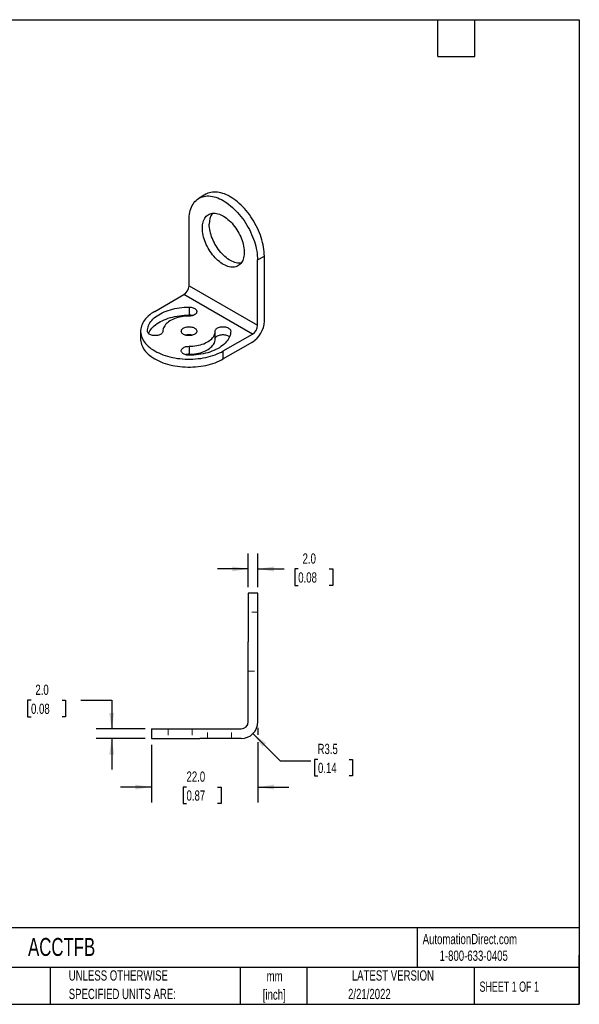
# Model space of a CAD drawing. Header units: millimetres. Extents: x 6 to 273, y 6 to 210.
# Tile 2 of 2: x 157 to 273, y 6 to 210. Entities that reach past the tile are written whole.
import ezdxf

# ---------------------------------------------------------------- set-up
doc = ezdxf.new("R2010")
doc.units = ezdxf.units.MM
doc.linetypes.add('HIDDEN', pattern=[1.905, 1.27, -0.635])
doc.layers.add('SLD-0', color=179, linetype='Continuous')
doc.layers.add('TEXT', color=140, linetype='Continuous')
doc.styles.add('SLDTEXTSTYLE0', font='TXT', dxfattribs={"width": 0.7})
doc.styles.add('SLDTEXTSTYLE1', font='TXT', dxfattribs={"width": 0.65})
doc.dimstyles.new('SLDDIMSTYLE1', dxfattribs={"dimtxt": 2.158008, "dimasz": 3.302, "dimexe": 0, "dimexo": 0.0625, "dimgap": 0.539502, "dimtad": 0, "dimtih": 1, "dimtoh": 1, "dimrnd": 1e-09, "dimzin": 4, "dimdsep": 46, "dimtxsty": 'SLDTEXTSTYLE0', "dimsah": 1, "dimcen": 0.09, "dimadec": 0, "dimazin": 1, "dimtfac": 1, "dimtmove": 0, "dimatfit": 0, "dimfxl": 0, "dimfrac": 2, "dimtolj": 1, "dimtzin": 12, "dimarcsym": 0})
doc.dimstyles.new('SLDDIMSTYLE4', dxfattribs={"dimtxt": 2.158008, "dimasz": 3.302, "dimexe": 0, "dimexo": 0.0625, "dimgap": 0.539502, "dimtad": 0, "dimtih": 1, "dimtoh": 1, "dimrnd": 1e-09, "dimzin": 12, "dimdsep": 46, "dimtxsty": 'SLDTEXTSTYLE0', "dimsah": 1, "dimcen": 0, "dimadec": 0, "dimazin": 3, "dimtfac": 1, "dimtofl": 0, "dimtmove": 0, "dimatfit": 3, "dimfxl": 0, "dimfrac": 2, "dimtolj": 1, "dimtzin": 12, "dimarcsym": 0})

# ---------------------------------------------------------------- blocks, each defined once
blk = doc.blocks.new('SW_NOTE_0_1')
at = {"layer": 'TEXT', "color": 0, "char_height": 2.117, "attachment_point": 2, "style": 'SLDTEXTSTYLE0'}
for s, insert in [('mm', (2.84, 2.73)), ('[inch]', (2.76, -1.09))]:
    blk.add_mtext(s, dxfattribs=dict(at, insert=insert))
blk = doc.blocks.new('SW_NOTE_0_2')
at = {"layer": 'TEXT', "color": 0, "char_height": 2.1167, "attachment_point": 1, "style": 'SLDTEXTSTYLE0'}
for s, insert in [('UNLESS OTHERWISE', (0, 2.73)), ('SPECIFIED UNITS ARE:', (0, -1.09))]:
    blk.add_mtext(s, dxfattribs=dict(at, insert=insert))
blk = doc.blocks.new('_D_5')
at = {"layer": 'SLD-0'}
for p, q in [((204.68, 92.46), (204.68, 99.37)), ((206.68, 92.46), (206.68, 99.37)), ((204.68, 96.2), (198.33, 96.2)), ((206.68, 96.2), (212.08, 96.2)), ((215, 96.2), (214.28, 96.2)), ((214.28, 96.2), (214.28, 92.77)), ((221.41, 96.2), (222.14, 96.2)), ((222.14, 96.2), (222.14, 92.77)), ((214.28, 92.77), (215, 92.77)), ((222.14, 92.77), (221.41, 92.77))]:
    blk.add_line(p, q, dxfattribs=at)
for points in [[(204.68, 96.2), (201.38, 96.71), (201.38, 95.69)], [(206.68, 96.2), (209.99, 95.69), (209.99, 96.71)]]:
    blk.add_solid(points, dxfattribs=at)
at = {"layer": 'SLD-0', "char_height": 2.117, "attachment_point": 1, "style": 'SLDTEXTSTYLE0'}
for s, insert in [('2.0', (215.9, 99.41)), ('0.08', (215, 95.5))]:
    blk.add_mtext(s, dxfattribs=dict(at, insert=insert))
blk = doc.blocks.new('_D_6')
at = {"layer": 'SLD-0'}
for p, q in [((205.66, 62.21), (211.28, 56.59)), ((211.28, 56.59), (217.63, 56.59)), ((219.08, 56.9), (218.35, 56.9)), ((218.35, 56.9), (218.35, 53.47)), ((225.49, 56.9), (226.22, 56.9)), ((226.22, 56.9), (226.22, 53.47)), ((218.35, 53.47), (219.08, 53.47)), ((226.22, 53.47), (225.49, 53.47))]:
    blk.add_line(p, q, dxfattribs=at)
blk.add_solid([(205.66, 62.21), (207.63, 59.52), (208.35, 60.24)], dxfattribs=at)
at = {"layer": 'SLD-0', "char_height": 2.117, "attachment_point": 1, "style": 'SLDTEXTSTYLE0'}
for s, insert in [('R3.5', (218.99, 60.11)), ('0.14', (219.08, 56.19))]:
    blk.add_mtext(s, dxfattribs=dict(at, insert=insert))
blk = doc.blocks.new('_D_7')
at = {"layer": 'SLD-0'}
for p, q in [((206.68, 63.42), (206.68, 61.95)), ((184.68, 59.92), (184.68, 48.01)), ((206.68, 60.42), (206.68, 48.01)), ((184.68, 51.19), (178.33, 51.19)), ((191.93, 51.19), (191.21, 51.19)), ((191.21, 51.19), (191.21, 47.76)), ((198.34, 51.19), (199.07, 51.19)), ((199.07, 51.19), (199.07, 47.76)), ((206.68, 51.19), (213.03, 51.19)), ((191.21, 47.76), (191.93, 47.76)), ((199.07, 47.76), (198.34, 47.76))]:
    blk.add_line(p, q, dxfattribs=at)
for points in [[(184.68, 51.19), (181.38, 51.69), (181.38, 50.68)], [(206.68, 51.19), (209.99, 50.68), (209.99, 51.69)]]:
    blk.add_solid(points, dxfattribs=at)
at = {"layer": 'SLD-0', "char_height": 2.117, "attachment_point": 1, "style": 'SLDTEXTSTYLE0'}
for s, insert in [('22.0', (191.93, 54.4)), ('0.87', (191.93, 50.49))]:
    blk.add_mtext(s, dxfattribs=dict(at, insert=insert))
blk = doc.blocks.new('_D_8')
at = {"layer": 'SLD-0'}
for p, q in [((159.82, 69.11), (159.1, 69.11)), ((159.1, 69.11), (159.1, 65.68)), ((166.24, 69.11), (166.96, 69.11)), ((166.96, 69.11), (166.96, 65.68)), ((170.13, 69.11), (176.48, 69.11)), ((176.48, 69.11), (176.48, 63.19)), ((159.1, 65.68), (159.82, 65.68)), ((166.96, 65.68), (166.24, 65.68)), ((183.41, 63.19), (173.3, 63.19)), ((183.41, 61.19), (173.3, 61.19)), ((176.48, 61.19), (176.48, 54.84))]:
    blk.add_line(p, q, dxfattribs=at)
for points in [[(176.48, 63.19), (176.98, 66.49), (175.97, 66.49)], [(176.48, 61.19), (175.97, 57.88), (176.98, 57.88)]]:
    blk.add_solid(points, dxfattribs=at)
at = {"layer": 'SLD-0', "char_height": 2.117, "attachment_point": 1, "style": 'SLDTEXTSTYLE0'}
for s, insert in [('2.0', (160.72, 72.32)), ('0.08', (159.82, 68.4))]:
    blk.add_mtext(s, dxfattribs=dict(at, insert=insert))

msp = doc.modelspace()

# ---------------------------------------------------------------- linework, layer by layer
at = {"color": 7, "linetype": 'Continuous', "lineweight": 25}
for p, q in [((195.9391, 173.52139), (194.52489, 172.70498)), ((192.45342, 154.65361), (192.45342, 168.12653)), ((206.59555, 159.96245), (208.00976, 160.77886)), ((208.00976, 147.30594), (208.00976, 160.77886)), ((206.59555, 146.48953), (206.59555, 159.96245)), ((192.45342, 154.65361), (206.59555, 146.48953)), ((185.38235, 149.34676), (191.39275, 152.81649)), ((205.53489, 144.65241), (191.39275, 152.81649)), ((192.45342, 150.22939), (192.45342, 148.59631)), ((182.45342, 145.26472), (182.45342, 143.63164)), ((197.85342, 143.63164), (197.85342, 145.26472)), ((199.52448, 141.18268), (205.53489, 144.65241)), ((205.53489, 143.01933), (199.52448, 139.5496)), ((192.45342, 142.14736), (192.45342, 140.51428)), ((199.52448, 139.5496), (199.52448, 141.18268)), ((206.68421, 91.18663), (204.68421, 91.18663)), ((204.68421, 91.18663), (204.68421, 81.18663)), ((206.68421, 81.18663), (206.68421, 91.18663)), ((204.68421, 64.68663), (204.68421, 81.18663)), ((206.68421, 64.68663), (206.68421, 81.18663)), ((184.68421, 63.18663), (184.68421, 61.18663)), ((184.68421, 63.18663), (194.68421, 63.18663)), ((194.68421, 63.18663), (203.18421, 63.18663)), ((184.68421, 61.18663), (194.68421, 61.18663)), ((203.18421, 61.18663), (194.68421, 61.18663))]:
    msp.add_line(p, q, dxfattribs=at)
at = {"color": 7, "linetype": 'HIDDEN', "lineweight": 18}
for p, q in [((206.68421, 87.28663), (204.68421, 87.28663)), ((204.68421, 75.08663), (206.68421, 75.08663)), ((188.13446, 63.18663), (188.13446, 61.18663)), ((193.08421, 63.18663), (193.08421, 61.18663)), ((196.28421, 61.18663), (196.28421, 63.18663)), ((201.23396, 61.18663), (201.23396, 63.18663))]:
    msp.add_line(p, q, dxfattribs=at)
at = {"color": 7, "linetype": 'Continuous', "lineweight": 25, "flags": 128}
for points in [[(192.45342, 168.12653), (192.46379, 168.56261), (192.49487, 168.98544), (192.54657, 169.39377), (192.61873, 169.78642), (192.71116, 170.16222), (192.82356, 170.52008), (192.95563, 170.85894), (193.10696, 171.17782), (193.27711, 171.47577), (193.46559, 171.75193), (193.67184, 172.00547), (193.89525, 172.23567), (194.13518, 172.44184), (194.39092, 172.62338), (194.66171, 172.77976), (194.94677, 172.91051), (195.24525, 173.01526), (195.55629, 173.0937), (195.87897, 173.14559), (196.21234, 173.17079), (196.55542, 173.16922), (196.90721, 173.14089), (197.26668, 173.08587), (197.63277, 173.00433), (198.00441, 172.89652), (198.38051, 172.76273), (198.75997, 172.60338), (199.14166, 172.41892), (199.52448, 172.2099), (199.9073, 171.97693), (200.289, 171.72069), (200.66845, 171.44193), (201.04455, 171.14148), (201.41619, 170.82021), (201.78229, 170.47907), (202.14175, 170.11905), (202.49355, 169.74121), (202.83663, 169.34667), (203.17, 168.93657), (203.49267, 168.51212), (203.80371, 168.07457), (204.1022, 167.6252), (204.38725, 167.16532), (204.65805, 166.6963), (204.91378, 166.21949), (205.15371, 165.7363), (205.37713, 165.24815), (205.58338, 164.75647), (205.77186, 164.26271), (205.94201, 163.7683), (206.09334, 163.2747), (206.2254, 162.78336), (206.33781, 162.29572), (206.43023, 161.81321), (206.5024, 161.33724), (206.5541, 160.86922), (206.58518, 160.4105), (206.59555, 159.96245)], [(208.00976, 160.77886), (207.99939, 161.22691), (207.96831, 161.68562), (207.91661, 162.15365), (207.84445, 162.62962), (207.75202, 163.11213), (207.63962, 163.59977), (207.50755, 164.09111), (207.35622, 164.58471), (207.18607, 165.07911), (206.99759, 165.57288), (206.79134, 166.06456), (206.56792, 166.55271), (206.328, 167.0359), (206.07226, 167.5127), (205.80147, 167.98173), (205.51641, 168.44161), (205.21792, 168.89098), (204.90689, 169.32853), (204.58421, 169.75298), (204.25084, 170.16307), (203.90776, 170.55762), (203.55597, 170.93546), (203.1965, 171.29547), (202.83041, 171.63662), (202.45877, 171.95789), (202.08267, 172.25834), (201.70321, 172.5371), (201.32152, 172.79334), (200.9387, 173.02631), (200.55588, 173.23533), (200.17418, 173.41979), (199.79472, 173.57914), (199.41863, 173.71292), (199.04699, 173.82074), (198.68089, 173.90228), (198.32142, 173.95729), (197.96963, 173.98563), (197.62655, 173.9872), (197.29318, 173.962), (196.9705, 173.91011), (196.65947, 173.83167), (196.36098, 173.72692), (196.07593, 173.59617), (195.9391, 173.52139)], [(195.21113, 166.53454), (195.22141, 166.87224), (195.25219, 167.19647), (195.30334, 167.50568), (195.37459, 167.79839), (195.46563, 168.07322), (195.57601, 168.32885), (195.7052, 168.56406), (195.85259, 168.77773), (196.01749, 168.96884), (196.19909, 169.13649), (196.39654, 169.27988), (196.6089, 169.39831), (196.83515, 169.49123), (197.07422, 169.5582), (197.32496, 169.59889), (197.58619, 169.61311), (197.85665, 169.60079), (198.13506, 169.562), (198.4201, 169.49691), (198.71039, 169.40584), (199.00457, 169.28922), (199.30122, 169.1476), (199.59893, 168.98167), (199.8963, 168.79221), (200.19188, 168.58012), (200.48429, 168.34642), (200.77213, 168.09222), (201.05402, 167.81873), (201.32862, 167.52726), (201.59462, 167.21918), (201.85076, 166.89598), (202.09581, 166.55919), (202.32861, 166.21042), (202.54805, 165.85132), (202.75307, 165.48361), (202.94271, 165.10905), (203.11607, 164.72941), (203.2723, 164.34651), (203.41068, 163.96217), (203.53053, 163.57822), (203.6313, 163.1965), (203.7125, 162.81881), (203.77373, 162.44697), (203.81472, 162.08274), (203.83526, 161.72785), (203.83526, 161.38401), (203.81472, 161.05285), (203.77373, 160.73594), (203.7125, 160.4348), (203.6313, 160.15086), (203.53053, 159.88547), (203.41068, 159.63991), (203.2723, 159.41533), (203.11607, 159.21282), (202.94271, 159.03333), (202.75307, 158.87772), (202.54805, 158.74673), (202.32861, 158.64099), (202.09581, 158.561), (201.85076, 158.50714), (201.59462, 158.47967), (201.32862, 158.47872), (201.05402, 158.50429), (200.77213, 158.55626), (200.48429, 158.63439), (200.19188, 158.7383), (199.8963, 158.86749), (199.59893, 159.02136), (199.30122, 159.19916), (199.00457, 159.40005), (198.71039, 159.62308), (198.4201, 159.86717), (198.13506, 160.13118), (197.85665, 160.41383), (197.58619, 160.71378), (197.32496, 161.02961), (197.07422, 161.3598), (196.83515, 161.70279), (196.6089, 162.05693), (196.39654, 162.42055), (196.19909, 162.79191), (196.01749, 163.16923), (195.85259, 163.55073), (195.7052, 163.93458), (195.57601, 164.31895), (195.46563, 164.70202), (195.37459, 165.08195), (195.30334, 165.45694), (195.25219, 165.82519), (195.22141, 166.18497), (195.21113, 166.53454)], [(203.19826, 159.31371), (203.00884, 159.29608), (202.74283, 159.29513), (202.46823, 159.3207), (202.18634, 159.37267), (201.89851, 159.4508), (201.6061, 159.5547), (201.31051, 159.6839), (201.01315, 159.83776), (200.71543, 160.01557), (200.41878, 160.21646), (200.1246, 160.43949), (199.83431, 160.68358), (199.54928, 160.94758), (199.27087, 161.23024), (199.0004, 161.53019), (198.73918, 161.84601), (198.48843, 162.17621), (198.24937, 162.51919), (198.02311, 162.87334), (197.81076, 163.23696), (197.6133, 163.60831), (197.4317, 163.98564), (197.26681, 164.36714), (197.11941, 164.75099), (196.99022, 165.13536), (196.87984, 165.51843), (196.78881, 165.89836), (196.71755, 166.27335), (196.66641, 166.6416), (196.63562, 167.00137), (196.62535, 167.35095)], [(185.38235, 149.34676), (185.0099, 149.11977), (184.65928, 148.88148), (184.33153, 148.63258), (184.02759, 148.3738), (183.74838, 148.10591), (183.49469, 147.82967), (183.26729, 147.54592), (183.06682, 147.25547), (182.89389, 146.95919), (182.749, 146.65793), (182.63258, 146.35259), (182.54496, 146.04406), (182.4864, 145.73324), (182.45708, 145.42104), (182.45708, 145.10839), (182.4864, 144.7962), (182.54496, 144.48538), (182.63258, 144.17685), (182.749, 143.8715), (182.89389, 143.57025), (183.06682, 143.27396), (183.26729, 142.98352), (183.49469, 142.69976), (183.74838, 142.42353), (184.02759, 142.15563), (184.33153, 141.89685), (184.65928, 141.64795), (185.0099, 141.40966), (185.38235, 141.18268), (185.77554, 140.96767), (186.18832, 140.76526), (186.61947, 140.57605), (187.06774, 140.40059), (187.5318, 140.23941), (188.0103, 140.09296), (188.50183, 139.96168), (189.00495, 139.84595), (189.51819, 139.74612), (190.04004, 139.66248), (190.56896, 139.59527), (191.10341, 139.54469), (191.64183, 139.51088), (192.18262, 139.49396), (192.72421, 139.49396), (193.265, 139.51088), (193.80342, 139.54469), (194.33787, 139.59527), (194.86679, 139.66248), (195.38864, 139.74612), (195.90188, 139.84595), (196.405, 139.96168), (196.89653, 140.09296), (197.37503, 140.23941), (197.83909, 140.40059), (198.28736, 140.57605), (198.71852, 140.76526), (199.13129, 140.96767), (199.52448, 141.18268)], [(183.85342, 145.26472), (183.86796, 145.55339), (183.91157, 145.84108), (183.98407, 146.12682), (184.08523, 146.40965), (184.21471, 146.6886), (184.37206, 146.96274), (184.55676, 147.23112), (184.76817, 147.49286), (185.0056, 147.74705), (185.26822, 147.99285), (185.55516, 148.22942), (185.86543, 148.45595), (186.198, 148.67168), (186.55174, 148.87589), (186.92544, 149.06788), (187.31785, 149.247), (187.72764, 149.41264), (188.15342, 149.56425), (188.59374, 149.70131), (189.04713, 149.82336), (189.51204, 149.92999), (189.98691, 150.02082), (190.47012, 150.09557), (190.96004, 150.15397), (191.45502, 150.19582), (191.95337, 150.22099), (192.45342, 150.22939)], [(184.08798, 144.78325), (184.21471, 145.05552), (184.37206, 145.32965), (184.55676, 145.59804), (184.76817, 145.85978), (185.0056, 146.11397), (185.26822, 146.35977), (185.55516, 146.59633), (185.86543, 146.82287), (186.198, 147.0386), (186.55174, 147.24281), (186.92544, 147.4348), (187.31785, 147.61392), (187.72764, 147.77956), (188.15342, 147.93117), (188.59374, 148.06823), (189.04713, 148.19028), (189.51204, 148.2969), (189.98691, 148.38774), (190.47012, 148.46249), (190.96004, 148.52089), (191.45502, 148.56274), (191.95337, 148.58791), (192.45342, 148.59631)], [(192.45342, 148.38207), (192.04987, 148.37335), (191.64859, 148.34725), (191.2518, 148.30391), (190.86174, 148.24358), (190.48057, 148.16658), (190.11044, 148.07336), (189.75342, 147.96442), (189.41149, 147.8404), (189.08657, 147.70196), (188.78048, 147.5499), (188.49493, 147.38506), (188.23153, 147.20836), (187.99173, 147.02079), (187.77688, 146.82339), (187.58818, 146.61729), (187.4267, 146.40361), (187.29332, 146.18357), (187.1888, 145.95839), (187.11373, 145.72933), (187.06851, 145.49768), (187.05342, 145.26472)], [(192.45342, 150.22939), (192.67128, 150.22079), (192.88509, 150.19514), (193.09086, 150.15292), (193.28475, 150.09492), (193.46316, 150.02222), (193.62275, 149.93618), (193.76057, 149.83839), (193.87403, 149.73068), (193.96103, 149.61505), (194.01995, 149.49366), (194.04969, 149.36876), (194.04969, 149.2427), (194.01995, 149.11781), (193.96103, 148.99642), (193.87403, 148.88079), (193.76057, 148.77307), (193.62275, 148.67528), (193.46316, 148.58924), (193.28475, 148.51654), (193.09086, 148.45854), (192.88509, 148.41632), (192.67128, 148.39067), (192.45342, 148.38207)], [(187.05342, 145.26472), (187.03851, 145.13895), (186.99408, 145.01552), (186.92095, 144.89673), (186.82049, 144.7848), (186.69455, 144.68181), (186.5455, 144.58967), (186.3761, 144.51011), (186.18952, 144.44461), (185.98922, 144.39439), (185.77894, 144.36038), (185.5626, 144.34321), (185.34423, 144.34321), (185.12789, 144.36038), (184.91761, 144.39439), (184.71731, 144.44461), (184.53073, 144.51011), (184.36133, 144.58967), (184.21228, 144.68181), (184.08634, 144.7848), (183.98588, 144.89673), (183.91275, 145.01552), (183.86832, 145.13895), (183.85342, 145.26472)], [(193.58479, 145.91784), (193.7283, 145.82283), (193.84807, 145.71741), (193.94186, 145.60357), (194.00792, 145.48341), (194.04503, 145.35917), (194.05248, 145.23318), (194.03015, 145.10778), (193.97845, 144.9853), (193.89833, 144.86802), (193.79131, 144.75813), (193.65936, 144.65768), (193.50494, 144.56854), (193.33094, 144.49237), (193.14059, 144.43058), (192.93744, 144.38434), (192.72527, 144.35449), (192.50804, 144.3416), (192.28979, 144.3459), (192.07459, 144.36732), (191.86645, 144.40546), (191.66924, 144.4596), (191.48664, 144.52874), (191.32204, 144.61159), (191.17853, 144.70661), (191.05876, 144.81202), (190.96497, 144.92587), (190.89891, 145.04603), (190.8618, 145.17026), (190.85435, 145.29625), (190.87668, 145.42166), (190.92838, 145.54414), (191.0085, 145.66141), (191.11552, 145.7713), (191.24747, 145.87175), (191.40189, 145.96089), (191.57589, 146.03707), (191.76624, 146.09885), (191.96939, 146.1451), (192.18156, 146.17495), (192.39879, 146.18784), (192.61704, 146.18354), (192.83224, 146.16212), (193.04038, 146.12398), (193.23759, 146.06984), (193.42019, 146.00069), (193.58479, 145.91784)], [(192.45342, 142.14736), (192.85696, 142.15608), (193.25824, 142.18218), (193.65503, 142.22552), (194.04509, 142.28586), (194.42626, 142.36285), (194.79639, 142.45608), (195.15342, 142.56501), (195.49534, 142.68904), (195.82026, 142.82747), (196.12635, 142.97954), (196.4119, 143.14438), (196.67531, 143.32108), (196.9151, 143.50865), (197.12995, 143.70604), (197.31865, 143.91215), (197.48013, 144.12582), (197.61351, 144.34586), (197.71803, 144.57104), (197.7931, 144.8001), (197.83832, 145.03176), (197.85342, 145.26472)], [(201.05342, 145.26472), (201.03887, 144.97605), (200.99526, 144.68835), (200.92276, 144.40261), (200.8216, 144.11978), (200.69212, 143.84083), (200.53477, 143.5667), (200.35007, 143.29831), (200.13866, 143.03658), (199.90123, 142.78238), (199.63861, 142.53658), (199.35167, 142.30002), (199.0414, 142.07349), (198.70883, 141.85775), (198.35509, 141.65354), (197.98139, 141.46156), (197.58898, 141.28244), (197.17919, 141.11679), (196.75342, 140.96518), (196.31309, 140.82812), (195.8597, 140.70607), (195.39479, 140.59945), (194.91992, 140.50861), (194.43671, 140.43387), (193.94679, 140.37547), (193.45181, 140.33361), (192.95346, 140.30844), (192.45342, 140.30004)], [(197.85342, 145.26472), (197.86832, 145.39049), (197.91275, 145.51392), (197.98588, 145.6327), (198.08634, 145.74464), (198.21228, 145.84763), (198.36133, 145.93976), (198.53073, 146.01932), (198.71731, 146.08482), (198.91761, 146.13505), (199.12789, 146.16906), (199.34423, 146.18622), (199.5626, 146.18622), (199.77894, 146.16906), (199.98922, 146.13505), (200.18952, 146.08482), (200.3761, 146.01932), (200.5455, 145.93976), (200.69455, 145.84763), (200.82049, 145.74464), (200.92095, 145.6327), (200.99408, 145.51392), (201.03851, 145.39049), (201.05342, 145.26472)], [(197.85342, 143.63164), (197.86832, 143.75741), (197.91275, 143.88084), (197.98588, 143.99962), (198.08634, 144.11155), (198.21228, 144.21455), (198.36133, 144.30668), (198.53073, 144.38624), (198.71731, 144.45174), (198.91761, 144.50196), (199.12789, 144.53598), (199.34423, 144.55314), (199.5626, 144.55314), (199.77894, 144.53598), (199.98922, 144.50196), (200.18952, 144.45174), (200.3761, 144.38624), (200.5455, 144.30668), (200.69455, 144.21455), (200.81885, 144.1131)], [(182.45342, 143.63164), (182.45708, 143.47531), (182.4864, 143.16312), (182.54496, 142.8523), (182.63258, 142.54376), (182.749, 142.23842), (182.89389, 141.93717), (183.06682, 141.64088), (183.26729, 141.35043), (183.49469, 141.06668), (183.74838, 140.79045), (184.02759, 140.52255), (184.33153, 140.26377), (184.65928, 140.01487), (185.0099, 139.77658), (185.38235, 139.5496), (185.77554, 139.33458), (186.18832, 139.13218), (186.61947, 138.94297), (187.06774, 138.76751), (187.5318, 138.60632), (188.0103, 138.45988), (188.50183, 138.3286), (189.00495, 138.21287), (189.51819, 138.11304), (190.04004, 138.0294), (190.56896, 137.96219), (191.10341, 137.91161), (191.64183, 137.8778), (192.18262, 137.86088), (192.72421, 137.86088), (193.265, 137.8778), (193.80342, 137.91161), (194.33787, 137.96219), (194.86679, 138.0294), (195.38864, 138.11304), (195.90188, 138.21287), (196.405, 138.3286), (196.89653, 138.45988), (197.37503, 138.60632), (197.83909, 138.76751), (198.28736, 138.94297), (198.71852, 139.13218), (199.13129, 139.33458), (199.52448, 139.5496)], [(192.45342, 140.51428), (192.85696, 140.523), (193.25824, 140.5491), (193.65503, 140.59244), (194.04509, 140.65278), (194.42626, 140.72977), (194.79639, 140.823), (195.15342, 140.93193), (195.49534, 141.05596), (195.82026, 141.19439), (196.12635, 141.34645), (196.4119, 141.5113), (196.67531, 141.688), (196.9151, 141.87557), (197.12995, 142.07296), (197.31865, 142.27907), (197.48013, 142.49274), (197.61351, 142.71278), (197.71803, 142.93796), (197.7931, 143.16702), (197.83832, 143.39868), (197.85342, 143.63164)], [(192.45342, 140.30004), (192.23555, 140.30865), (192.02174, 140.33429), (191.81597, 140.37651), (191.62208, 140.43451), (191.44367, 140.50721), (191.28408, 140.59326), (191.14626, 140.69105), (191.0328, 140.79876), (190.9458, 140.91439), (190.88688, 141.03578), (190.85715, 141.16067), (190.85715, 141.28674), (190.88688, 141.41163), (190.9458, 141.53302), (191.0328, 141.64865), (191.14626, 141.75636), (191.28408, 141.85415), (191.44367, 141.9402), (191.62208, 142.0129), (191.81597, 142.07089), (192.02174, 142.11311), (192.23555, 142.13876), (192.45342, 142.14736)]]:
    msp.add_lwpolyline(points, dxfattribs=at)
at = {"color": 7, "linetype": 'Continuous', "lineweight": 25}
for centre, radius, start, end in [((200.27945, 167.5196), 3.658, 145.4968121, 182.6426243), ((190.1595, 154.75326), 2.29608, 302.4873456, 357.5126543), ((192.46708, 146.02726), 2.56908, 73.393517, 90.3046709), ((202.64773, 147.54397), 5.36731, 302.5418122, 357.4581877), ((204.30164, 146.58918), 2.29608, 302.4873456, 357.5126543), ((192.45342, 141.91424), 2.64201, 73.5559434, 106.4440566), ((192.43975, 137.94523), 2.56908, 89.6953291, 106.606483), ((203.18421, 64.68663), 1.5, 270, 0), ((203.18421, 64.68663), 3.5, 270, 0)]:
    msp.add_arc(centre, radius, start, end, dxfattribs=at)
at = {"layer": 'TEXT'}
for p, q in [((6.35, 209.55), (273.05, 209.55)), ((243.84, 201.93), (243.84, 209.55)), ((251.46, 201.93), (251.46, 209.55)), ((273.05, 209.55), (273.05, 6.35)), ((243.84, 201.93), (251.46, 201.93)), ((273.05, 22.12611), (6.35, 22.12611)), ((239.57538, 22.12611), (239.57538, 13.97)), ((273.05, 6.35), (273.05, 16.51)), ((273.05, 13.97), (6.35, 13.97)), ((163.78018, 13.97), (163.78018, 6.35)), ((203.0243, 13.97), (203.0243, 6.35)), ((216.8121, 13.97), (216.8121, 6.35)), ((251.34875, 13.97), (251.34875, 6.35)), ((6.35, 6.35), (273.05, 6.35))]:
    msp.add_line(p, q, dxfattribs=at)

# ---------------------------------------------------------------- block references
for name, p in [('SW_NOTE_0_2', (167.60791, 10.63547)), ('SW_NOTE_0_1', (207.2861, 10.5078))]:
    msp.add_blockref(name, p, dxfattribs=at)

# ---------------------------------------------------------------- texts
at = {"layer": 'SLD-0', "char_height": 2.1166667, "attachment_point": 1, "style": 'SLDTEXTSTYLE0'}
for s, insert in [('AutomationDirect.com', (240.69496, 20.87653)), ('1-800-633-0405', (244.19158, 17.43702))]:
    msp.add_mtext(s, dxfattribs=dict(at, insert=insert))
at = {"layer": 'TEXT'}
for s, insert, char_height, attachment_point, style in [('ACCTFB', (159.20772, 20.04015), 3.704167, 1, 'SLDTEXTSTYLE0'), ('LATEST VERSION', (234.55213, 13.36399), 2.1166667, 2, 'SLDTEXTSTYLE0'), ('SHEET 1 OF 1', (252.44129, 11.05149), 2.1166667, 1, 'SLDTEXTSTYLE1'), ('2/21/2022', (229.70149, 9.54006), 2.116667, 2, 'SLDTEXTSTYLE0')]:
    msp.add_mtext(s, dxfattribs=dict(at, insert=insert, char_height=char_height, attachment_point=attachment_point, style=style))

# ---------------------------------------------------------------- dimensions: what is measured, and where the dimension line sits
at = {"layer": 'SLD-0'}
for base, p1, p2, picture, middle in [((204.68421, 96.19725), (206.68421, 91.18663), (204.68421, 91.18663), '_D_5', (218.208, 96.19725)), ((184.68421, 51.18663), (206.68421, 64.68663), (184.68421, 61.18663), '_D_7', (195.13788, 51.18663))]:
    dim = msp.add_linear_dim(base=base, p1=p1, p2=p2, dimstyle='SLDDIMSTYLE1', dxfattribs=at)
    dim.commit()
    dim.dimension.update_dxf_attribs({"geometry": picture, "text_midpoint": middle, "dimtype": 160})
dim = msp.add_linear_dim(base=(176.47645, 61.18663), p1=(184.68421, 63.18663), p2=(184.68421, 61.18663), angle=90, dimstyle='SLDDIMSTYLE1', dxfattribs=at)
dim.commit()
dim.dimension.update_dxf_attribs({"geometry": '_D_8', "text_midpoint": (176.47645, 69.10622), "dimtype": 160})
dim = msp.add_radius_dim(center=(203.18421, 64.68663), mpoint=(205.65908, 62.21176), dimstyle='SLDDIMSTYLE4', dxfattribs=at)
dim.commit()
dim.dimension.update_dxf_attribs({"geometry": '_D_6', "text_midpoint": (222.28479, 56.59174), "dimtype": 164})

doc.saveas('drawing.dxf')
